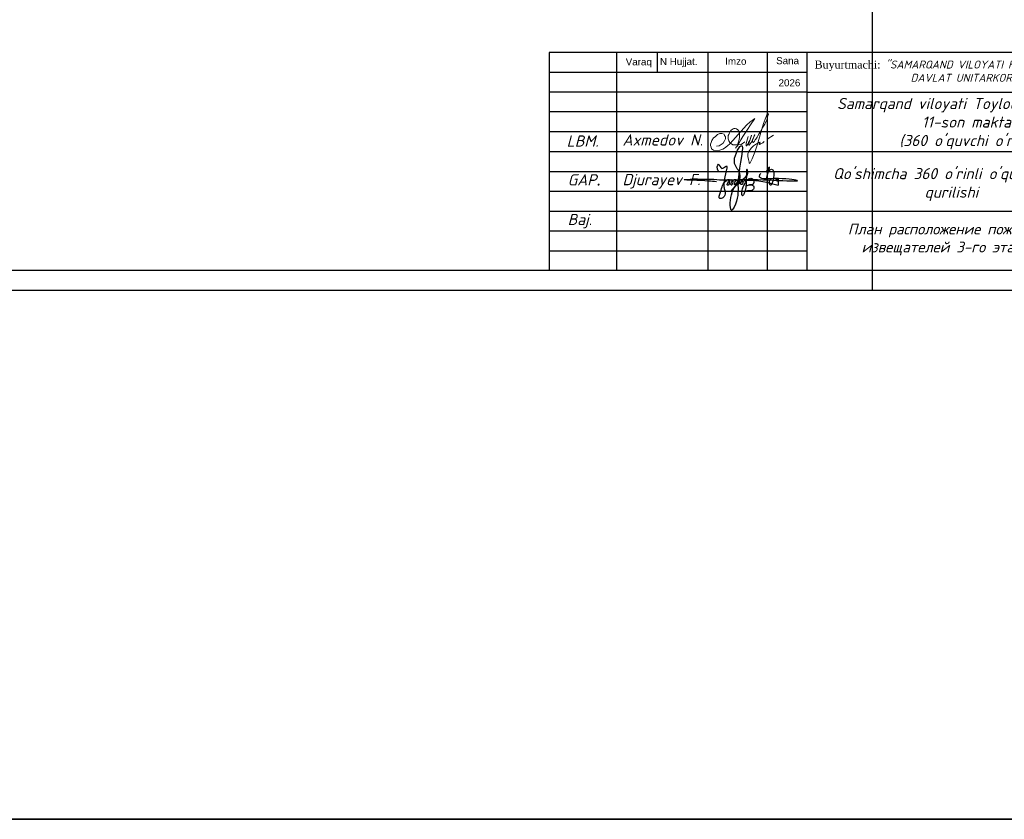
# Model space of a CAD drawing. Header units: millimetres. Extents: x 1114507 to 93926427, y 174473 to 817039.
# Tile 127 of 256: x 1750974 to 1775803, y 455604 to 475776. Entities that reach past the tile are written whole.
import ezdxf

# ---------------------------------------------------------------- set-up
doc = ezdxf.new("R2010")
doc.units = ezdxf.units.MM
doc.linetypes.add('ACAD_ISO02W100', pattern=[15, 12, -3])
doc.layers.add('PDF2_Text', color=7, linetype='Continuous')
doc.layers.add('Ф А С А Д', color=250, linetype='Continuous', lineweight=15)
doc.styles.add('arial', font='arial.ttf', dxfattribs={"height": 300})
doc.styles.add('PDF ISOCPEUR', font='isocpeur.TTF')
doc.styles.get("Standard").update_dxf_attribs({"font": 'isocpeui.ttf'})
doc.styles.add('WMF-Times New Roman0', font='times.ttf')

# ---------------------------------------------------------------- blocks, each defined once
blk = doc.blocks.new('rgsxhy')
at = {"color": 5}
for points in [[(30159764, 9369979), (30160729, 9371976), (30160134, 9373086), (30160845, 9375073), (30160529, 9371279), (30160336, 9368855), (30159821, 9367832), (30159766, 9369571), (30165013, 9370643)], [(30158318, 9372237), (30158292, 9372259), (30158313, 9372993), (30158693, 9372536), (30159097, 9372756), (30158930, 9370820), (30158827, 9369247), (30158463, 9369143), (30158559, 9369856), (30159235, 9371184), (30159510, 9371288), (30159540, 9370947), (30159450, 9370679), (30159339, 9370650), (30159361, 9370924), (30159747, 9371281), (30159933, 9371214), (30159918, 9370984), (30159866, 9370709), (30159740, 9370650), (30159740, 9370910), (30160119, 9371295), (30160364, 9371221), (30160282, 9370791), (30160134, 9370702), (30160156, 9370902), (30160253, 9371169), (30160416, 9371266), (30160624, 9371251), (30160631, 9370947), (30160520, 9370739), (30160416, 9370746), (30160527, 9370999), (30160698, 9371199), (30160869, 9371251), (30161010, 9371117), (30161025, 9370828), (30160854, 9370717), (30160832, 9370976), (30160958, 9371184), (30161196, 9371429), (30161627, 9371986), (30161567, 9372349), (30161322, 9370056), (30161196, 9369744), (30161032, 9369450), (30160943, 9369915), (30161107, 9370464), (30161478, 9371132), (30161961, 9371429), (30162250, 9371221), (30162198, 9370761), (30161687, 9370666), (30161515, 9370590), (30161433, 9370590), (30162154, 9370635), (30162280, 9370516), (30162243, 9370197), (30162028, 9370012), (30161575, 9370012), (30161352, 9370012), (30161322, 9370071)], [(30163692, 9371398), (30163961, 9372626), (30163708, 9372145), (30164262, 9372436), (30164117, 9370650), (30164117, 9371236), (30164841, 9371318), (30164871, 9371483), (30164848, 9371138), (30165028, 9371176), (30165036, 9371416), (30165013, 9370643)], [(30158109, 9371020), (30157190, 9371107), (30154479, 9371260), (30157795, 9371310), (30158983, 9371230), (30160506, 9371280), (30167135, 9371184), (30164561, 9371384), (30162918, 9371683), (30163073, 9372004)]]:
    blk.add_spline(points, degree=3, dxfattribs=at)
blk = doc.blocks.new('rthtrh')
at = {"color": 5}
for p, q in [((1363868, 521192), (1363889, 521219)), ((1363889, 521219), (1363907, 521234)), ((1363907, 521234), (1363927, 521243)), ((1363927, 521243), (1363940, 521249)), ((1363940, 521249), (1363965, 521249)), ((1363965, 521249), (1363988, 521244)), ((1363988, 521244), (1364013, 521227)), ((1364013, 521227), (1364030, 521204)), ((1364030, 521204), (1364039, 521185)), ((1363834, 521118), (1363842, 521141)), ((1363834, 521086), (1363834, 521118)), ((1363834, 521056), (1363834, 521086)), ((1363840, 521035), (1363834, 521056)), ((1363845, 521017), (1363840, 521035)), ((1363842, 521141), (1363854, 521167)), ((1363865, 520990), (1363845, 521017)), ((1363854, 521167), (1363868, 521192)), ((1364037, 521043), (1364026, 520997)), ((1364044, 521090), (1364037, 521043)), ((1364039, 521185), (1364046, 521147)), ((1364046, 521147), (1364044, 521090)), ((1364568, 521050), (1364689, 521123)), ((1363882, 520966), (1363865, 520990)), ((1363895, 520959), (1363882, 520966)), ((1363917, 520946), (1363895, 520959)), ((1363951, 520940), (1363917, 520946)), ((1363996, 520940), (1363951, 520940)), ((1364033, 520940), (1363996, 520940)), ((1364017, 520962), (1364016, 520946)), ((1364016, 520946), (1364016, 520940)), ((1364026, 520997), (1364017, 520962)), ((1364075, 520948), (1364033, 520940)), ((1364148, 520999), (1364075, 520948))]:
    blk.add_line(p, q, dxfattribs=at)
for points in [[(1363608, 520919), (1363661, 520924), (1363702, 520951), (1363738, 520975), (1363765, 521018), (1363780, 521059), (1363780, 521096), (1363765, 521122), (1363753, 521142), (1363714, 521156), (1363671, 521156), (1363631, 521136), (1363583, 521097), (1363555, 521074), (1363525, 521025), (1363511, 520984), (1363500, 520955), (1363500, 520930), (1363508, 520901), (1363515, 520870), (1363535, 520855), (1363555, 520841), (1363586, 520832), (1363613, 520832), (1363645, 520832), (1363675, 520843), (1363732, 520864), (1363761, 520883), (1363817, 520921), (1363863, 520963), (1363919, 521022), (1364179, 521312), (1364247, 521377), (1364282, 521405), (1364314, 521429), (1364336, 521443), (1364310, 521401), (1364279, 521361), (1364173, 521198), (1364133, 521139), (1364110, 521102), (1364087, 521068), (1364069, 521040), (1364047, 520995), (1364019, 520954), (1364007, 520925), (1363990, 520903), (1363970, 520879)], [(1364210, 521100), (1364186, 521015), (1364172, 520967), (1364172, 520940), (1364173, 520926), (1364179, 520925), (1364185, 520931), (1364202, 520956), (1364218, 520984), (1364240, 521027), (1364256, 521068), (1364272, 521125), (1364269, 521122), (1364225, 520990), (1364220, 520961), (1364220, 520944), (1364225, 520939), (1364232, 520939), (1364241, 520950), (1364248, 520960), (1364254, 520969), (1364260, 520978), (1364273, 520996), (1364281, 521008), (1364288, 521027), (1364309, 521073), (1364315, 521086), (1364332, 521126), (1364332, 521134), (1364327, 521134), (1364314, 521097), (1364294, 521040), (1364290, 521012), (1364293, 520997), (1364298, 520988), (1364308, 520988), (1364316, 520999), (1364326, 521014), (1364344, 521036), (1364351, 521047), (1364377, 521090), (1364389, 521112), (1364414, 521155), (1364449, 521203), (1364476, 521258), (1364523, 521332), (1364563, 521417), (1364583, 521493), (1364590, 521517), (1364590, 521527), (1364583, 521532), (1364571, 521532), (1364561, 521512), (1364541, 521459), (1364498, 521348), (1364434, 521131), (1364395, 520998), (1364377, 520936), (1364337, 520802), (1364282, 520678), (1364249, 520605), (1364238, 520588), (1364230, 520594), (1364226, 520615), (1364222, 520638), (1364214, 520663), (1364206, 520725), (1364206, 520774), (1364224, 520814), (1364265, 520883), (1364310, 520926), (1364364, 520959), (1364411, 520988), (1364432, 520996), (1364434, 520992), (1364431, 520979), (1364419, 520970), (1364414, 520960), (1364416, 520951), (1364423, 520951), (1364434, 520958), (1364443, 520964), (1364452, 520968), (1364474, 520975), (1364483, 520978), (1364492, 520986), (1364499, 520996), (1364503, 521002), (1364511, 521006), (1364511, 521006)]]:
    blk.add_lwpolyline(points, dxfattribs=at)

msp = doc.modelspace()

# ---------------------------------------------------------------- linework, layer by layer
for p, q in [((1764326.7, 474947.8, 0), (1764326.7, 469447.8, 0)), ((1764326.7, 474947.8, 0), (1764326.7, 469447.8, 0)), ((1764326.7, 474947.8, 0), (1764326.7, 469447.8, 0)), ((1782826.7, 474947.8, 0), (1764326.7, 474947.8, 0)), ((1766026.7, 474947.8, 0), (1766026.7, 469447.8, 0)), ((1766026.7, 474947.8, 0), (1766026.7, 469447.8, 0)), ((1767046.4, 474947.8, 0), (1767046.4, 474447.8, 0)), ((1768326.7, 474947.8, 0), (1768326.7, 469447.8, 0)), ((1769826.7, 474947.8, 0), (1769826.7, 469447.8, 0)), ((1770826.7, 474947.8, 0), (1770826.7, 469447.8, 0)), ((1770826.7, 474447.8, 0), (1764326.7, 474447.8, 0)), ((1770826.7, 473947.8, 0), (1764326.7, 473947.8, 0)), ((1770826.7, 473947.8, 0), (1782826.7, 473947.8, 0)), ((1770826.7, 473447.8, 0), (1764326.7, 473447.8, 0)), ((1770826.7, 472947.8, 0), (1764326.7, 472947.8, 0)), ((1764326.7, 472447.8, 0), (1782826.7, 472447.8, 0)), ((1764326.7, 471947.8, 0), (1770826.7, 471947.8, 0)), ((1764326.7, 471447.8, 0), (1770826.7, 471447.8, 0)), ((1764326.7, 470947.8, 0), (1782826.7, 470947.8, 0)), ((1764326.7, 470447.8, 0), (1770826.7, 470447.8, 0)), ((1764326.7, 469947.8, 0), (1770826.7, 469947.8, 0))]:
    msp.add_line(p, q)
at = {"color": 0, "lineweight": 35, "ltscale": 100}
msp.add_lwpolyline([(1463063.6, 524213.4), (2027905.8, 524213.4), (2027905.8, 455603.6), (1463063.6, 455603.6)], close=True, dxfattribs=at)
at = {"color": 5, "elevation": 0}
msp.add_lwpolyline([(1730468.7, 498647.8), (1783326.7, 498647.8), (1783326.7, 468947.8), (1730468.7, 468947.8)], close=True, dxfattribs=at)
at = {"color": 5, "lineweight": 30, "elevation": 0}
msp.add_lwpolyline([(1732468.7, 498147.8), (1782826.7, 498147.8), (1782826.7, 469447.8), (1732468.7, 469447.8)], close=True, dxfattribs=at)
at = {"layer": 'Defpoints', "color": 3, "linetype": 'ByBlock', "elevation": 0}
msp.add_lwpolyline([(1730468.7, 498647.8), (1772468.7, 498647.8), (1772468.7, 468947.8), (1730468.7, 468947.8)], close=True, dxfattribs=at)

# ---------------------------------------------------------------- block references
at = {"lineweight": 9, "xscale": 0.2250350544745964, "yscale": 0.2250350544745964, "zscale": 0.2250350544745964}
msp.add_blockref('rgsxhy', (-5018085.5, -1637123, 0), dxfattribs=at)
at = {"layer": 'Ф А С А Д', "xscale": 1.33529119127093, "yscale": 1.33529119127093, "zscale": 1.33529119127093}
msp.add_blockref('rthtrh', (-52272.9, -222991.3, 0), dxfattribs=at)

# ---------------------------------------------------------------- texts
at = {"linetype": 'ACAD_ISO02W100', "lineweight": 5, "ltscale": 70, "char_height": 176.79, "attachment_point": 1, "style": 'arial'}
for s, insert in [('Varaq', (1766256, 474801.9, 0)), ('N Hujjat.', (1767118.7, 474808.6, 0)), ('Imzo', (1768765.2, 474815.6, 0)), ('Sana', (1770048.9, 474830.5, 0)), ('2026', (1770110.2, 474273.2, 0))]:
    msp.add_mtext(s, dxfattribs=dict(at, insert=insert))
at = {"style": 'WMF-Times New Roman0'}
for s, insert, char_height, width, attachment_point in [('Buyurtmachi:{\\fISOCPEUR|b0|i1|c204|p34; "SAMARQAND VILOYATI HOKIMLIGI "YAGONA\\fISOCPEUR|b0|i1|c0|p34; \\fISOCPEUR|b0|i1|c204|p34;BUYURTMACHI XIZMATI" \\fISOCPEUR|b0|i1|c0|p34;\\P                   \\fISOCPEUR|b0|i1|c204|p34;DAVLAT UNITARKORXONASI}', (1771019.6, 474477, 21081.1), 200, 11807.079, 4), ('\\pi924.6356;{\\fISOCPEUR|b0|i1|c0|p34;Samarqand viloyati Toyloq tumani "\\fISOCPEUR|b0|i1|c204|p34;Хо\\fISOCPEUR|b0|i1|c0|p34;n\\fISOCPEUR|b0|i1|c204|p34;с\\fISOCPEUR|b0|i1|c0|p34;h\\fISOCPEUR|b0|i1|c204|p34;о\\fISOCPEUR|b0|i1|c0|p34;rb\\fISOCPEUR|b0|i1|c204|p34;о\\fISOCPEUR|b0|i1|c0|p34;g\'" \\fISOCPEUR|b0|i1|c204|p34;М\\fISOCPEUR|b0|i1|c0|p34;FY dagi\\P            11-son maktabni rekonstruksiya qilish. \\P\\pi0;              (360 o\'quvchi o\'rinli qo\'shimcha bino qurish).}', (1550085.7, 473151.5, 0), 280, 25248.265, 4), ('\\pi924.6356;{\\fISOCPEUR|b0|i1|c0|p34;Samarqand viloyati Toyloq tumani "\\fISOCPEUR|b0|i1|c204|p34;Хо\\fISOCPEUR|b0|i1|c0|p34;n\\fISOCPEUR|b0|i1|c204|p34;с\\fISOCPEUR|b0|i1|c0|p34;h\\fISOCPEUR|b0|i1|c204|p34;о\\fISOCPEUR|b0|i1|c0|p34;rb\\fISOCPEUR|b0|i1|c204|p34;о\\fISOCPEUR|b0|i1|c0|p34;g\'" \\fISOCPEUR|b0|i1|c204|p34;М\\fISOCPEUR|b0|i1|c0|p34;FY dagi\\P            11-son maktabni rekonstruksiya qilish. \\P\\pi0;              (360 o\'quvchi o\'rinli qo\'shimcha bino qurish).}', (1597085.7, 473151.5, 0), 280, 25248.265, 4), ('\\pi924.6356;{\\fISOCPEUR|b0|i1|c0|p34;Samarqand viloyati Toyloq tumani "\\fISOCPEUR|b0|i1|c204|p34;Хо\\fISOCPEUR|b0|i1|c0|p34;n\\fISOCPEUR|b0|i1|c204|p34;с\\fISOCPEUR|b0|i1|c0|p34;h\\fISOCPEUR|b0|i1|c204|p34;о\\fISOCPEUR|b0|i1|c0|p34;rb\\fISOCPEUR|b0|i1|c204|p34;о\\fISOCPEUR|b0|i1|c0|p34;g\'" \\fISOCPEUR|b0|i1|c204|p34;М\\fISOCPEUR|b0|i1|c0|p34;FY dagi\\P            11-son maktabni rekonstruksiya qilish. \\P\\pi0;              (360 o\'quvchi o\'rinli qo\'shimcha bino qurish).}', (1654943.8, 473151.5, 0), 280, 25248.265, 4), ('\\pi924.6356;{\\fISOCPEUR|b0|i1|c0|p34;Samarqand viloyati Toyloq tumani "\\fISOCPEUR|b0|i1|c204|p34;Хо\\fISOCPEUR|b0|i1|c0|p34;n\\fISOCPEUR|b0|i1|c204|p34;с\\fISOCPEUR|b0|i1|c0|p34;h\\fISOCPEUR|b0|i1|c204|p34;о\\fISOCPEUR|b0|i1|c0|p34;rb\\fISOCPEUR|b0|i1|c204|p34;о\\fISOCPEUR|b0|i1|c0|p34;g\'" \\fISOCPEUR|b0|i1|c204|p34;М\\fISOCPEUR|b0|i1|c0|p34;FY dagi\\P            11-son maktabni rekonstruksiya qilish. \\P\\pi0;              (360 o\'quvchi o\'rinli qo\'shimcha bino qurish).}', (1712801.8, 473151.5, 0), 280, 25248.265, 4), ('\\pi924.6356;{\\fISOCPEUR|b0|i1|c0|p34;Samarqand viloyati Toyloq tumani "\\fISOCPEUR|b0|i1|c204|p34;Хо\\fISOCPEUR|b0|i1|c0|p34;n\\fISOCPEUR|b0|i1|c204|p34;с\\fISOCPEUR|b0|i1|c0|p34;h\\fISOCPEUR|b0|i1|c204|p34;о\\fISOCPEUR|b0|i1|c0|p34;rb\\fISOCPEUR|b0|i1|c204|p34;о\\fISOCPEUR|b0|i1|c0|p34;g\'" \\fISOCPEUR|b0|i1|c204|p34;М\\fISOCPEUR|b0|i1|c0|p34;FY dagi\\P            11-son maktabni rekonstruksiya qilish. \\P\\pi0;              (360 o\'quvchi o\'rinli qo\'shimcha bino qurish).}', (1770659.8, 473151.5, 0), 280, 25248.265, 4), ('{\\fISOCPEUR|b0|i1|c0|p34;Axmedov N.}', (1766173.9, 472883.6, 0), 282.857, 3416.244, 1), ("\\pt2436.8176;{\\fISOCPEUR|b0|i1|c0|p34;Qo'shimcha 360 o'rinli o'quv binosi qurilishi}", (1774467.2, 472032.9, 0), 280, 5963.158, 2), ('\\pi2577.7728;{\\fTimes New Roman|b1|i0|c204|p18;\\C0;MCHJ\\P\\pi563.1768;\\C1;"PARVIZ  PROEKT  SERVIS"\\C0;\\P\\pi1876.6728;Samarqand sh.\\C256; }', (1556760.3, 470733.8, 0), 240, 5957.741, 1), ('\\pi2577.7728;{\\fTimes New Roman|b1|i0|c204|p18;\\C0;MCHJ\\P\\pi563.1768;\\C1;"PARVIZ  PROEKT  SERVIS"\\C0;\\P\\pi1876.6728;Samarqand sh.\\C256; }', (1603760.3, 470733.8, 0), 240, 5957.741, 1), ('\\pi2577.7728;{\\fTimes New Roman|b1|i0|c204|p18;\\C0;MCHJ\\P\\pi563.1768;\\C1;"PARVIZ  PROEKT  SERVIS"\\C0;\\P\\pi1876.6728;Samarqand sh.\\C256; }', (1661618.3, 470733.8, 0), 240, 5957.741, 1), ('\\pi2577.7728;{\\fTimes New Roman|b1|i0|c204|p18;\\C0;MCHJ\\P\\pi563.1768;\\C1;"PARVIZ  PROEKT  SERVIS"\\C0;\\P\\pi1876.6728;Samarqand sh.\\C256; }', (1719476.3, 470733.8, 0), 240, 5957.741, 1)]:
    msp.add_mtext(s, dxfattribs=dict(at, insert=insert, char_height=char_height, width=width, attachment_point=attachment_point))
at = {"attachment_point": 1}
for s, insert, char_height, width in [('{\\C1;LBM.}', (1764766.4, 472856.5, 0), 282.86, 1251.396), ('{\\C1;GAP\\fTimes New Roman|b0|i0|c204|p18;.}', (1764791, 471878.2, 0), 282.857, 1251.396), ('Djurayev F.', (1766173.9, 471883.6, 0), 282.857, 2152.774), ('{\\C1;Baj.}', (1764791, 470878.2, 0), 282.86, 1251.396)]:
    msp.add_mtext(s, dxfattribs=dict(at, insert=insert, char_height=char_height, width=width))
at = {"layer": 'PDF2_Text', "insert": (1771856.6, 469831.6), "char_height": 271.933, "attachment_point": 7, "style": 'PDF ISOCPEUR'}
msp.add_mtext('{\\fISOCPEUR|b0|i1|c204|p34;План расположение пожарных \\P  извещателей 3-го этажа.}', dxfattribs=at)

doc.saveas('drawing.dxf')
